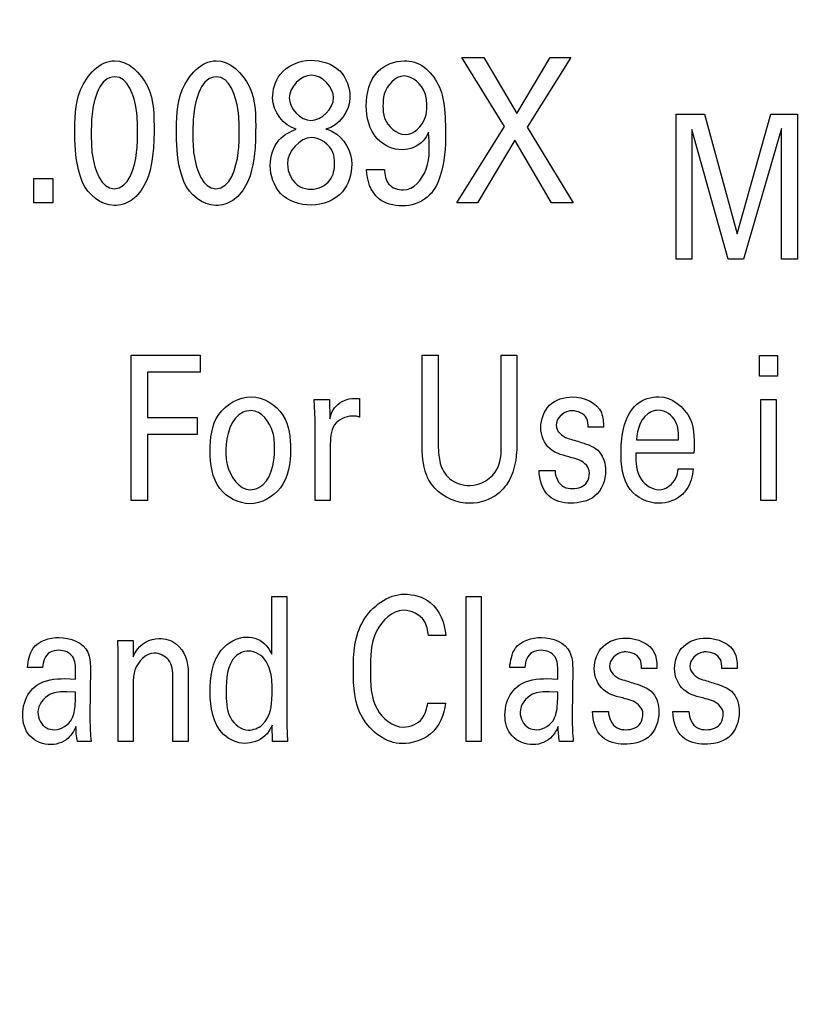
# Model space of a CAD drawing. Header units: inches. Extents: x 0 to 22, y 0 to 17.
# Tile 7 of 75: x 5.977 to 6.247, y 6.032 to 6.373. Entities that reach past the tile are written whole.
import ezdxf

# ---------------------------------------------------------------- set-up
doc = ezdxf.new("R2010")
doc.units = ezdxf.units.IN
doc.header["$LTSCALE"] = 1.21
doc.header["$MEASUREMENT"] = 0
doc.layers.get('0').update_dxf_attribs({"linetype": 'CONTINUOUS'})
doc.layers.add('DIMENSIONS', color=7, linetype='CONTINUOUS')
doc.styles.get("Standard").update_dxf_attribs({"font": 'txt', "width": 0.8})
doc.dimstyles.new('DIMSTYLE_1', dxfattribs={"dimtxt": 0.125, "dimasz": 0.18, "dimexe": 0.125, "dimexo": 0.0625, "dimgap": 0.0625, "dimtad": 0, "dimtih": 1, "dimtoh": 1, "dimzin": 4, "dimdsep": 46, "dimtxsty": 'STANDARD', "dimblk": '_FILLED', "dimblk1": '_FILLED', "dimblk2": '_FILLED', "dimcen": 0.09, "dimadec": 0, "dimazin": 0, "dimtp": 0.001, "dimtm": 0.001, "dimtfac": 1, "dimtofl": 0, "dimtmove": 0, "dimatfit": 3, "dimldrblk": '_FILLED', "dimfxl": 1, "dimtolj": 1, "dimtzin": 4, "dimarcsym": 0})

# ---------------------------------------------------------------- blocks, each defined once
blk = doc.blocks.new('_FILLED')
at = {"color": 0, "linetype": 'BYBLOCK'}
blk.add_solid([(0, 0), (-1, 0.1736), (-1, -0.1736)], dxfattribs=at)
blk = doc.blocks.new('*D4')
at = {"layer": 'DIMENSIONS', "color": 2, "linetype": 'CONTINUOUS'}
for p, q in [((4.87756, 6.64286), (4.06506, 6.64286)), ((4.19006, 6.64286), (4.19006, 6.23261)), ((4.19006, 5.57237), (4.19006, 5.98261)), ((7.03247, 5.57237), (4.06506, 5.57237))]:
    blk.add_line(p, q, dxfattribs=at)
at = {"layer": 'DIMENSIONS', "color": 2, "linetype": 'CONTINUOUS', "xscale": 0.18, "yscale": 0.18, "zscale": 0.18}
for p, rotation in [((4.19006, 6.64286), 90.0001115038), ((4.19006, 5.57237), 270)]:
    blk.add_blockref('_FILLED', p, dxfattribs=dict(at, rotation=rotation))
at = {"layer": 'DIMENSIONS', "color": 2, "linetype": 'CONTINUOUS', "insert": (4.19006, 6.17011), "char_height": 0.125, "width": 1.125, "attachment_point": 2, "line_spacing_factor": 0.9}
blk.add_mtext('1.07{\\Ftxt.shx;\\W1.000000;\\H0.125000; }[27.2]', dxfattribs=at)

msp = doc.modelspace()

# ---------------------------------------------------------------- linework, layer by layer
at = {"color": 40, "linetype": 'CONTINUOUS'}
for p, q in [((6.13015, 6.35968), (6.13769, 6.35968)), ((6.14488, 6.33576), (6.13015, 6.35968)), ((6.13769, 6.35968), (6.14918, 6.34035)), ((6.14918, 6.34035), (6.16067, 6.35968)), ((6.1678, 6.35968), (6.15266, 6.33562)), ((6.16067, 6.35968), (6.1678, 6.35968)), ((6.20421, 6.34012), (6.21403, 6.34012)), ((6.20421, 6.28993), (6.20421, 6.34012)), ((6.21403, 6.34012), (6.22536, 6.29876)), ((6.22536, 6.29876), (6.23696, 6.34012)), ((6.23696, 6.34012), (6.24612, 6.34012)), ((6.24612, 6.34012), (6.24612, 6.28993)), ((6.12839, 6.30948), (6.14488, 6.33576)), ((6.15266, 6.33562), (6.16857, 6.30948)), ((6.22225, 6.28993), (6.20959, 6.33483)), ((6.20959, 6.33483), (6.20959, 6.28993)), ((6.24069, 6.33511), (6.22752, 6.28993)), ((6.24069, 6.28993), (6.24069, 6.33511)), ((6.14847, 6.33104), (6.13551, 6.30948)), ((6.16114, 6.30948), (6.14847, 6.33104)), ((6.09719, 6.32096), (6.10338, 6.32096)), ((5.98215, 6.31783), (5.98868, 6.31783)), ((5.98215, 6.30948), (5.98215, 6.31783)), ((5.98868, 6.31783), (5.98868, 6.30948)), ((5.98868, 6.30948), (5.98215, 6.30948)), ((6.13551, 6.30948), (6.12839, 6.30948)), ((6.16857, 6.30948), (6.16114, 6.30948)), ((6.20959, 6.28993), (6.20421, 6.28993)), ((6.22752, 6.28993), (6.22225, 6.28993)), ((6.24612, 6.28993), (6.24069, 6.28993)), ((6.01576, 6.25678), (6.03964, 6.25678)), ((6.01576, 6.20659), (6.01576, 6.25678)), ((6.03964, 6.25678), (6.03964, 6.25088)), ((6.11642, 6.25678), (6.12198, 6.25678)), ((6.11642, 6.2262), (6.11642, 6.25678)), ((6.12198, 6.25678), (6.12198, 6.22571)), ((6.14374, 6.25678), (6.14913, 6.25678)), ((6.14374, 6.22599), (6.14374, 6.25678)), ((6.14913, 6.25678), (6.14913, 6.22585)), ((6.23298, 6.25664), (6.23925, 6.25664)), ((6.23298, 6.24949), (6.23298, 6.25664)), ((6.23925, 6.25664), (6.23925, 6.24949)), ((6.03964, 6.25088), (6.02143, 6.25088)), ((6.02143, 6.25088), (6.02143, 6.23523)), ((6.23925, 6.24949), (6.23298, 6.24949)), ((6.07909, 6.24149), (6.08437, 6.24149)), ((6.07937, 6.2344), (6.07909, 6.24149)), ((6.08437, 6.24149), (6.08448, 6.23475)), ((6.09475, 6.24177), (6.09475, 6.23537)), ((6.23354, 6.24149), (6.23876, 6.24149)), ((6.23354, 6.20659), (6.23354, 6.24149)), ((6.23876, 6.24149), (6.23876, 6.20659)), ((6.09375, 6.23565), (6.09225, 6.23572)), ((6.09475, 6.23537), (6.09375, 6.23565)), ((6.02143, 6.23523), (6.03858, 6.23523)), ((6.03858, 6.23523), (6.03858, 6.22939)), ((6.07937, 6.20659), (6.07937, 6.2344)), ((6.03858, 6.22939), (6.02143, 6.22939)), ((6.02143, 6.22939), (6.02143, 6.20659)), ((6.17908, 6.23183), (6.17375, 6.23183)), ((6.08464, 6.22515), (6.08464, 6.20659)), ((6.19053, 6.22745), (6.20503, 6.22745)), ((6.21036, 6.22286), (6.19031, 6.22286)), ((6.15687, 6.21696), (6.16237, 6.21696)), ((6.20486, 6.21751), (6.21008, 6.21751)), ((6.02143, 6.20659), (6.01576, 6.20659)), ((6.08464, 6.20659), (6.07937, 6.20659)), ((6.23876, 6.20659), (6.23354, 6.20659)), ((6.06439, 6.17338), (6.06961, 6.17338)), ((6.06439, 6.15343), (6.06439, 6.17338)), ((6.06961, 6.17338), (6.06961, 6.12883)), ((6.13162, 6.17338), (6.13684, 6.17338)), ((6.13162, 6.12327), (6.13162, 6.17338)), ((6.13684, 6.17338), (6.13684, 6.12327)), ((6.01123, 6.15816), (6.01645, 6.15816)), ((6.01129, 6.15413), (6.01123, 6.15816)), ((6.01645, 6.15816), (6.01651, 6.15253)), ((6.12455, 6.15989), (6.11861, 6.15989)), ((6.01129, 6.12327), (6.01129, 6.15413)), ((5.98517, 6.14885), (5.97996, 6.14885)), ((6.00172, 6.14871), (6.0015, 6.13202)), ((6.03555, 6.14697), (6.03555, 6.12327)), ((6.15189, 6.14885), (6.14668, 6.14885)), ((6.16844, 6.14871), (6.16822, 6.13202)), ((6.19755, 6.14849), (6.19222, 6.14849)), ((6.22533, 6.14849), (6.22, 6.14849)), ((5.99284, 6.14495), (5.99661, 6.14474)), ((6.03022, 6.12327), (6.03022, 6.14544)), ((6.15956, 6.14495), (6.16333, 6.14474)), ((5.99661, 6.14023), (5.99361, 6.14043)), ((6.01651, 6.14335), (6.01651, 6.12327)), ((6.16333, 6.14023), (6.16034, 6.14043)), ((6.11833, 6.13647), (6.12444, 6.13647)), ((6.17534, 6.13362), (6.18084, 6.13362)), ((6.20312, 6.13362), (6.20862, 6.13362)), ((6.06461, 6.12327), (6.0645, 6.12883)), ((6.06961, 6.12883), (6.06983, 6.12327)), ((6.00194, 6.12327), (5.99722, 6.12327)), ((6.01651, 6.12327), (6.01129, 6.12327)), ((6.03555, 6.12327), (6.03022, 6.12327)), ((6.06983, 6.12327), (6.06461, 6.12327)), ((6.13684, 6.12327), (6.13162, 6.12327)), ((6.16866, 6.12327), (6.16394, 6.12327))]:
    msp.add_line(p, q, dxfattribs=at)
for points, knots in [([(5.99636, 6.33298), (5.99636, 6.33818), (5.99601, 6.34845), (6.00488, 6.35856), (6.01003, 6.35856)], [0, 0, 0, 0, 0.502359, 1, 1, 1, 1]), ([(6.01003, 6.35856), (6.01484, 6.35856), (6.02401, 6.34962), (6.0237, 6.33936), (6.0237, 6.3341)], [0, 0, 0, 0, 0.47773, 1, 1, 1, 1]), ([(6.0315, 6.33298), (6.0315, 6.33818), (6.03115, 6.34845), (6.04002, 6.35856), (6.04517, 6.35856)], [0, 0, 0, 0, 0.502367, 1, 1, 1, 1]), ([(6.04517, 6.35856), (6.04998, 6.35856), (6.05915, 6.34962), (6.05884, 6.33936), (6.05884, 6.3341)], [0, 0, 0, 0, 0.477738, 1, 1, 1, 1]), ([(6.0647, 6.34556), (6.0647, 6.34842), (6.06658, 6.35557), (6.07399, 6.3587), (6.0779, 6.3587)], [0, 0, 0, 0, 0.422771, 1, 1, 1, 1]), ([(6.0779, 6.3587), (6.08145, 6.3587), (6.08896, 6.35653), (6.09145, 6.34913), (6.09145, 6.34584)], [0, 0, 0, 0, 0.519368, 1, 1, 1, 1]), ([(6.09707, 6.34299), (6.09707, 6.34719), (6.09904, 6.35548), (6.10693, 6.3585), (6.11015, 6.3585)], [0, 0, 0, 0, 0.566214, 1, 1, 1, 1]), ([(6.11015, 6.3585), (6.11135, 6.3585), (6.11758, 6.35782), (6.12212, 6.35148), (6.12329, 6.34668)], [0, 0, 0, 0, 0.19492, 1, 1, 1, 1]), ([(6.01009, 6.353), (6.00504, 6.353), (6.00195, 6.3422), (6.00202, 6.33557), (6.00202, 6.33333)], [0, 0, 0, 0, 0.692661, 1, 1, 1, 1]), ([(6.01798, 6.33347), (6.01798, 6.33611), (6.01814, 6.34267), (6.0147, 6.353), (6.01009, 6.353)], [0, 0, 0, 0, 0.364138, 1, 1, 1, 1]), ([(6.04523, 6.353), (6.04018, 6.353), (6.0371, 6.3422), (6.03716, 6.33557), (6.03716, 6.33333)], [0, 0, 0, 0, 0.692663, 1, 1, 1, 1]), ([(6.05312, 6.33347), (6.05312, 6.33611), (6.05328, 6.34267), (6.04984, 6.353), (6.04523, 6.353)], [0, 0, 0, 0, 0.36414, 1, 1, 1, 1]), ([(6.11015, 6.35328), (6.10704, 6.35328), (6.10305, 6.34864), (6.10285, 6.34427), (6.10285, 6.34292)], [0, 0, 0, 0, 0.697075, 1, 1, 1, 1]), ([(6.11799, 6.34285), (6.11799, 6.34439), (6.11768, 6.349), (6.11324, 6.35328), (6.11015, 6.35328)], [0, 0, 0, 0, 0.332093, 1, 1, 1, 1]), ([(6.12329, 6.34668), (6.12347, 6.3459), (6.12435, 6.34166), (6.12447, 6.33729), (6.12447, 6.33375)], [0, 0, 0, 0, 0.183226, 1, 1, 1, 1]), ([(6.10951, 6.32777), (6.10635, 6.32777), (6.09886, 6.33112), (6.09707, 6.33899), (6.09707, 6.34299)], [0, 0, 0, 0, 0.440741, 1, 1, 1, 1]), ([(6.10285, 6.34292), (6.10285, 6.34152), (6.1031, 6.33706), (6.10752, 6.33305), (6.11056, 6.33305)], [0, 0, 0, 0, 0.316222, 1, 1, 1, 1]), ([(6.11056, 6.33305), (6.11358, 6.33305), (6.11776, 6.3372), (6.11799, 6.34152), (6.11799, 6.34285)], [0, 0, 0, 0, 0.693598, 1, 1, 1, 1]), ([(6.0237, 6.3341), (6.0237, 6.33154), (6.02345, 6.32403), (6.02144, 6.31595), (6.01804, 6.3122)], [0, 0, 0, 0, 0.335214, 1, 1, 1, 1]), ([(6.05884, 6.3341), (6.05884, 6.33154), (6.0586, 6.32403), (6.05658, 6.31595), (6.05319, 6.3122)], [0, 0, 0, 0, 0.335214, 1, 1, 1, 1]), ([(6.08314, 6.33493), (6.08396, 6.33467), (6.08891, 6.33305), (6.09204, 6.32709), (6.09204, 6.32276)], [0, 0, 0, 0, 0.165506, 1, 1, 1, 1]), ([(5.99901, 6.31651), (5.99864, 6.3174), (5.99673, 6.32266), (5.99636, 6.32836), (5.99636, 6.33298)], [0, 0, 0, 0, 0.172179, 1, 1, 1, 1]), ([(6.00202, 6.33333), (6.00202, 6.33083), (6.00192, 6.32438), (6.00537, 6.31429), (6.00997, 6.31429)], [0, 0, 0, 0, 0.351784, 1, 1, 1, 1]), ([(6.00997, 6.31429), (6.01488, 6.31429), (6.018, 6.32476), (6.01798, 6.33126), (6.01798, 6.33347)], [0, 0, 0, 0, 0.689343, 1, 1, 1, 1]), ([(6.03416, 6.31651), (6.03378, 6.3174), (6.03187, 6.32266), (6.0315, 6.32836), (6.0315, 6.33298)], [0, 0, 0, 0, 0.172182, 1, 1, 1, 1]), ([(6.03716, 6.33333), (6.03716, 6.33083), (6.03707, 6.32438), (6.04051, 6.31429), (6.04511, 6.31429)], [0, 0, 0, 0, 0.351784, 1, 1, 1, 1]), ([(6.04511, 6.31429), (6.05003, 6.31429), (6.05314, 6.32476), (6.05312, 6.33126), (6.05312, 6.33347)], [0, 0, 0, 0, 0.689343, 1, 1, 1, 1]), ([(6.08614, 6.32318), (6.08614, 6.32441), (6.08571, 6.32872), (6.08115, 6.33201), (6.07814, 6.33201)], [0, 0, 0, 0, 0.289412, 1, 1, 1, 1]), ([(6.12447, 6.33375), (6.12447, 6.32859), (6.1242, 6.32053), (6.11873, 6.31029), (6.1125, 6.30837), (6.10945, 6.30837)], [0, 0, 0, 0, 0.469071, 0.722407, 1, 1, 1, 1]), ([(6.11864, 6.33382), (6.11816, 6.33276), (6.1162, 6.32944), (6.11214, 6.32777), (6.10951, 6.32777)], [0, 0, 0, 0, 0.306406, 1, 1, 1, 1]), ([(6.10991, 6.31387), (6.11345, 6.31387), (6.1199, 6.32183), (6.11881, 6.32955), (6.11864, 6.33382)], [0, 0, 0, 0, 0.452869, 1, 1, 1, 1]), ([(6.06983, 6.32297), (6.06983, 6.31994), (6.0722, 6.31491), (6.0767, 6.31414), (6.07801, 6.31414)], [0, 0, 0, 0, 0.698039, 1, 1, 1, 1]), ([(6.07801, 6.31414), (6.08043, 6.31414), (6.0853, 6.31635), (6.08614, 6.32115), (6.08614, 6.32318)], [0, 0, 0, 0, 0.543258, 1, 1, 1, 1]), ([(6.09204, 6.32276), (6.09204, 6.31941), (6.08991, 6.31158), (6.08193, 6.30865), (6.07801, 6.30865)], [0, 0, 0, 0, 0.461374, 1, 1, 1, 1]), ([(6.10945, 6.30837), (6.10661, 6.30837), (6.09954, 6.31002), (6.09728, 6.31734), (6.09719, 6.32096)], [0, 0, 0, 0, 0.439049, 1, 1, 1, 1]), ([(6.10338, 6.32096), (6.10338, 6.31918), (6.10411, 6.31516), (6.10812, 6.31387), (6.10991, 6.31387)], [0, 0, 0, 0, 0.49861, 1, 1, 1, 1]), ([(6.01804, 6.3122), (6.01738, 6.31147), (6.01509, 6.30945), (6.01196, 6.30851), (6.00991, 6.30851)], [0, 0, 0, 0, 0.32373, 1, 1, 1, 1]), ([(6.05319, 6.3122), (6.05253, 6.31147), (6.05023, 6.30945), (6.04711, 6.30851), (6.04505, 6.30851)], [0, 0, 0, 0, 0.323685, 1, 1, 1, 1]), ([(6.04309, 6.22363), (6.04309, 6.22795), (6.04402, 6.2372), (6.053, 6.24239), (6.05725, 6.24239)], [0, 0, 0, 0, 0.503885, 1, 1, 1, 1]), ([(6.05725, 6.24239), (6.0615, 6.24239), (6.07012, 6.23703), (6.07091, 6.22817), (6.07091, 6.22411)], [0, 0, 0, 0, 0.511457, 1, 1, 1, 1]), ([(6.15743, 6.23176), (6.15743, 6.23451), (6.15949, 6.24052), (6.16552, 6.24233), (6.16831, 6.24233)], [0, 0, 0, 0, 0.496564, 1, 1, 1, 1]), ([(6.19825, 6.24239), (6.20265, 6.24239), (6.21115, 6.23567), (6.21043, 6.22685), (6.21036, 6.22286)], [0, 0, 0, 0, 0.524396, 1, 1, 1, 1]), ([(6.08448, 6.23475), (6.0847, 6.23582), (6.08574, 6.23904), (6.08894, 6.24124), (6.09114, 6.24163)], [0, 0, 0, 0, 0.327606, 1, 1, 1, 1]), ([(6.05725, 6.2376), (6.05631, 6.2376), (6.05047, 6.23636), (6.04854, 6.2288), (6.04854, 6.22404)], [0, 0, 0, 0, 0.165344, 1, 1, 1, 1]), ([(6.06536, 6.22432), (6.06536, 6.22624), (6.06532, 6.23154), (6.0608, 6.2376), (6.05725, 6.2376)], [0, 0, 0, 0, 0.351336, 1, 1, 1, 1]), ([(6.09225, 6.23572), (6.08998, 6.23572), (6.08465, 6.23318), (6.08464, 6.22771), (6.08464, 6.22515)], [0, 0, 0, 0, 0.470955, 1, 1, 1, 1]), ([(6.16836, 6.23753), (6.16796, 6.23753), (6.16535, 6.23749), (6.1627, 6.23474), (6.1627, 6.23253)], [0, 0, 0, 0, 0.154811, 1, 1, 1, 1]), ([(6.17375, 6.23183), (6.17378, 6.23288), (6.17364, 6.23601), (6.17021, 6.23753), (6.16836, 6.23753)], [0, 0, 0, 0, 0.364026, 1, 1, 1, 1]), ([(6.19814, 6.23773), (6.19726, 6.23773), (6.19259, 6.23687), (6.19059, 6.2311), (6.19053, 6.22745)], [0, 0, 0, 0, 0.1949, 1, 1, 1, 1]), ([(6.20503, 6.22745), (6.20506, 6.2296), (6.20507, 6.23436), (6.20049, 6.23773), (6.19814, 6.23773)], [0, 0, 0, 0, 0.478671, 1, 1, 1, 1]), ([(6.16814, 6.22133), (6.16553, 6.22208), (6.15981, 6.2232), (6.15743, 6.2291), (6.15743, 6.23176)], [0, 0, 0, 0, 0.50534, 1, 1, 1, 1]), ([(6.11876, 6.21354), (6.11843, 6.21415), (6.11656, 6.21806), (6.11642, 6.22257), (6.11642, 6.2262)], [0, 0, 0, 0, 0.158907, 1, 1, 1, 1]), ([(6.12198, 6.22571), (6.12198, 6.22455), (6.12208, 6.22148), (6.1228, 6.21836), (6.12375, 6.21668)], [0, 0, 0, 0, 0.374209, 1, 1, 1, 1]), ([(6.13292, 6.21174), (6.13661, 6.21174), (6.14375, 6.21612), (6.14374, 6.22313), (6.14374, 6.22599)], [0, 0, 0, 0, 0.563597, 1, 1, 1, 1]), ([(6.14913, 6.22585), (6.14913, 6.22501), (6.14907, 6.22042), (6.14789, 6.21567), (6.14586, 6.21251)], [0, 0, 0, 0, 0.182882, 1, 1, 1, 1]), ([(6.16664, 6.22808), (6.16823, 6.22761), (6.17201, 6.22647), (6.17615, 6.22508), (6.1777, 6.22328)], [0, 0, 0, 0, 0.41003, 1, 1, 1, 1]), ([(6.05681, 6.20541), (6.05294, 6.20541), (6.04424, 6.21006), (6.04309, 6.21917), (6.04309, 6.22363)], [0, 0, 0, 0, 0.464018, 1, 1, 1, 1]), ([(6.04854, 6.22404), (6.04854, 6.22231), (6.04865, 6.21691), (6.05303, 6.21028), (6.05692, 6.21028)], [0, 0, 0, 0, 0.307884, 1, 1, 1, 1]), ([(6.07091, 6.22411), (6.07091, 6.21957), (6.06967, 6.21029), (6.06079, 6.20541), (6.05681, 6.20541)], [0, 0, 0, 0, 0.532593, 1, 1, 1, 1]), ([(6.05692, 6.21028), (6.05794, 6.21028), (6.06392, 6.21178), (6.06536, 6.21952), (6.06536, 6.22432)], [0, 0, 0, 0, 0.175564, 1, 1, 1, 1]), ([(6.19809, 6.20556), (6.19447, 6.20556), (6.18581, 6.20983), (6.18515, 6.21893), (6.18515, 6.22342)], [0, 0, 0, 0, 0.446868, 1, 1, 1, 1]), ([(6.19031, 6.22286), (6.19026, 6.2198), (6.1904, 6.21385), (6.19592, 6.21028), (6.19831, 6.21028)], [0, 0, 0, 0, 0.562429, 1, 1, 1, 1]), ([(6.17425, 6.21612), (6.17425, 6.21797), (6.17174, 6.22058), (6.16905, 6.22107), (6.16814, 6.22133)], [0, 0, 0, 0, 0.661395, 1, 1, 1, 1]), ([(6.12375, 6.21668), (6.12432, 6.21574), (6.12658, 6.21287), (6.13043, 6.21174), (6.13292, 6.21174)], [0, 0, 0, 0, 0.305562, 1, 1, 1, 1]), ([(6.16775, 6.20562), (6.16509, 6.20562), (6.15868, 6.2072), (6.15685, 6.21382), (6.15687, 6.21696)], [0, 0, 0, 0, 0.458998, 1, 1, 1, 1]), ([(6.16237, 6.21696), (6.16233, 6.2148), (6.16404, 6.21101), (6.16742, 6.21063), (6.16847, 6.21063)], [0, 0, 0, 0, 0.671777, 1, 1, 1, 1]), ([(6.19831, 6.21028), (6.20066, 6.21028), (6.20427, 6.21294), (6.20476, 6.21641), (6.20486, 6.21751)], [0, 0, 0, 0, 0.679758, 1, 1, 1, 1]), ([(6.13292, 6.20556), (6.13182, 6.20556), (6.1263, 6.20602), (6.12092, 6.20967), (6.11876, 6.21354)], [0, 0, 0, 0, 0.198494, 1, 1, 1, 1]), ([(6.14586, 6.21251), (6.14497, 6.21112), (6.14163, 6.20722), (6.13631, 6.20556), (6.13292, 6.20556)], [0, 0, 0, 0, 0.326609, 1, 1, 1, 1]), ([(6.20769, 6.21021), (6.20733, 6.20969), (6.20501, 6.20688), (6.20108, 6.20556), (6.19809, 6.20556)], [0, 0, 0, 0, 0.175386, 1, 1, 1, 1]), ([(6.09262, 6.1478), (6.09262, 6.15363), (6.09329, 6.16562), (6.10454, 6.17415), (6.11016, 6.17415)], [0, 0, 0, 0, 0.508931, 1, 1, 1, 1]), ([(6.11016, 6.17415), (6.11333, 6.17415), (6.1212, 6.17212), (6.12428, 6.16408), (6.12455, 6.15989)], [0, 0, 0, 0, 0.429663, 1, 1, 1, 1]), ([(6.10995, 6.16859), (6.10602, 6.16859), (6.09841, 6.16104), (6.09856, 6.15242), (6.09856, 6.14787)], [0, 0, 0, 0, 0.463615, 1, 1, 1, 1]), ([(6.11861, 6.15989), (6.11839, 6.16162), (6.11754, 6.16621), (6.11263, 6.16859), (6.10995, 6.16859)], [0, 0, 0, 0, 0.393996, 1, 1, 1, 1]), ([(6.01651, 6.15253), (6.01674, 6.15307), (6.01822, 6.1565), (6.0223, 6.15886), (6.02545, 6.15886)], [0, 0, 0, 0, 0.158355, 1, 1, 1, 1]), ([(6.02545, 6.15886), (6.02754, 6.15886), (6.03357, 6.15713), (6.03555, 6.15056), (6.03555, 6.14697)], [0, 0, 0, 0, 0.36867, 1, 1, 1, 1]), ([(6.04312, 6.1403), (6.04312, 6.1453), (6.04407, 6.15447), (6.05244, 6.15934), (6.05573, 6.15934)], [0, 0, 0, 0, 0.603224, 1, 1, 1, 1]), ([(6.05573, 6.15934), (6.05701, 6.15934), (6.06077, 6.15878), (6.06341, 6.15559), (6.06439, 6.15343)], [0, 0, 0, 0, 0.351405, 1, 1, 1, 1]), ([(6.1759, 6.14843), (6.1759, 6.15118), (6.17796, 6.15718), (6.18399, 6.15899), (6.18678, 6.15899)], [0, 0, 0, 0, 0.496544, 1, 1, 1, 1]), ([(6.20368, 6.14843), (6.20368, 6.15118), (6.20574, 6.15718), (6.21177, 6.15899), (6.21456, 6.15899)], [0, 0, 0, 0, 0.496544, 1, 1, 1, 1]), ([(5.99078, 6.15475), (5.98972, 6.15475), (5.98652, 6.15427), (5.98526, 6.15076), (5.98517, 6.14885)], [0, 0, 0, 0, 0.355402, 1, 1, 1, 1]), ([(6.02378, 6.15378), (6.02083, 6.15378), (6.01672, 6.14933), (6.01651, 6.1449), (6.01651, 6.14335)], [0, 0, 0, 0, 0.65675, 1, 1, 1, 1]), ([(6.05634, 6.15448), (6.05474, 6.15448), (6.04883, 6.15173), (6.04868, 6.14469), (6.04868, 6.14051)], [0, 0, 0, 0, 0.276807, 1, 1, 1, 1]), ([(6.1575, 6.15475), (6.15644, 6.15475), (6.15324, 6.15427), (6.15198, 6.15076), (6.15189, 6.14885)], [0, 0, 0, 0, 0.355402, 1, 1, 1, 1]), ([(6.18684, 6.1542), (6.18643, 6.1542), (6.18383, 6.15416), (6.18118, 6.15141), (6.18118, 6.14919)], [0, 0, 0, 0, 0.154811, 1, 1, 1, 1]), ([(6.19222, 6.14849), (6.19226, 6.14955), (6.19212, 6.15268), (6.18868, 6.1542), (6.18684, 6.1542)], [0, 0, 0, 0, 0.364026, 1, 1, 1, 1]), ([(6.21462, 6.1542), (6.21421, 6.1542), (6.2116, 6.15416), (6.20895, 6.15141), (6.20895, 6.14919)], [0, 0, 0, 0, 0.154811, 1, 1, 1, 1]), ([(6.22, 6.14849), (6.22003, 6.14955), (6.2199, 6.15268), (6.21646, 6.1542), (6.21462, 6.1542)], [0, 0, 0, 0, 0.364026, 1, 1, 1, 1]), ([(5.99661, 6.14474), (5.99661, 6.14568), (5.9966, 6.14824), (5.99652, 6.15106), (5.99562, 6.15246)], [0, 0, 0, 0, 0.359227, 1, 1, 1, 1]), ([(6.06456, 6.1412), (6.06456, 6.14233), (6.06443, 6.14566), (6.06361, 6.14905), (6.06244, 6.15093)], [0, 0, 0, 0, 0.339122, 1, 1, 1, 1]), ([(6.16333, 6.14474), (6.16333, 6.14568), (6.16332, 6.14824), (6.16325, 6.15106), (6.16234, 6.15246)], [0, 0, 0, 0, 0.359227, 1, 1, 1, 1]), ([(6.10945, 6.1225), (6.10398, 6.1225), (6.09312, 6.13074), (6.09262, 6.14227), (6.09262, 6.1478)], [0, 0, 0, 0, 0.496942, 1, 1, 1, 1]), ([(6.09856, 6.14787), (6.09856, 6.14335), (6.09838, 6.13474), (6.1062, 6.1282), (6.10989, 6.1282)], [0, 0, 0, 0, 0.550897, 1, 1, 1, 1]), ([(6.18661, 6.138), (6.184, 6.13875), (6.17828, 6.13987), (6.1759, 6.14577), (6.1759, 6.14843)], [0, 0, 0, 0, 0.505515, 1, 1, 1, 1]), ([(6.21439, 6.138), (6.21178, 6.13875), (6.20606, 6.13987), (6.20368, 6.14577), (6.20368, 6.14843)], [0, 0, 0, 0, 0.505515, 1, 1, 1, 1]), ([(6.18512, 6.14474), (6.1867, 6.14427), (6.19048, 6.14314), (6.19462, 6.14176), (6.19616, 6.13995)], [0, 0, 0, 0, 0.41022, 1, 1, 1, 1]), ([(6.21289, 6.14474), (6.21448, 6.14427), (6.21826, 6.14314), (6.2224, 6.14176), (6.22394, 6.13995)], [0, 0, 0, 0, 0.41022, 1, 1, 1, 1]), ([(5.97829, 6.13244), (5.97829, 6.13515), (5.9794, 6.13923), (5.98223, 6.14197), (5.98318, 6.14266)], [0, 0, 0, 0, 0.698048, 1, 1, 1, 1]), ([(5.99361, 6.14043), (5.99165, 6.14043), (5.987, 6.14043), (5.98356, 6.13585), (5.98356, 6.13334)], [0, 0, 0, 0, 0.439271, 1, 1, 1, 1]), ([(5.99528, 6.13105), (5.99618, 6.13289), (5.99654, 6.1361), (5.99659, 6.13918), (5.99661, 6.14023)], [0, 0, 0, 0, 0.660641, 1, 1, 1, 1]), ([(6.05512, 6.12257), (6.05244, 6.12257), (6.04443, 6.12619), (6.04312, 6.13519), (6.04312, 6.1403)], [0, 0, 0, 0, 0.344049, 1, 1, 1, 1]), ([(6.04868, 6.14051), (6.04868, 6.13747), (6.0485, 6.13163), (6.05381, 6.12716), (6.05634, 6.12716)], [0, 0, 0, 0, 0.545272, 1, 1, 1, 1]), ([(6.05634, 6.12716), (6.05803, 6.12716), (6.06421, 6.12964), (6.06456, 6.13696), (6.06456, 6.1412)], [0, 0, 0, 0, 0.285813, 1, 1, 1, 1]), ([(6.14501, 6.13244), (6.14501, 6.13515), (6.14613, 6.13923), (6.14895, 6.14197), (6.1499, 6.14266)], [0, 0, 0, 0, 0.698048, 1, 1, 1, 1]), ([(6.16034, 6.14043), (6.15837, 6.14043), (6.15372, 6.14043), (6.15029, 6.13585), (6.15029, 6.13334)], [0, 0, 0, 0, 0.439271, 1, 1, 1, 1]), ([(6.162, 6.13105), (6.1629, 6.13289), (6.16326, 6.1361), (6.16331, 6.13918), (6.16333, 6.14023)], [0, 0, 0, 0, 0.660641, 1, 1, 1, 1]), ([(6.19272, 6.13279), (6.19272, 6.13464), (6.19022, 6.13725), (6.18752, 6.13774), (6.18661, 6.138)], [0, 0, 0, 0, 0.661382, 1, 1, 1, 1]), ([(6.2205, 6.13279), (6.2205, 6.13464), (6.21799, 6.13725), (6.2153, 6.13774), (6.21439, 6.138)], [0, 0, 0, 0, 0.661382, 1, 1, 1, 1]), ([(5.98356, 6.13334), (5.98356, 6.1313), (5.98519, 6.12778), (5.98836, 6.1273), (5.98934, 6.1273)], [0, 0, 0, 0, 0.676728, 1, 1, 1, 1]), ([(6.12444, 6.13647), (6.12411, 6.13252), (6.12075, 6.12476), (6.11288, 6.1225), (6.10945, 6.1225)], [0, 0, 0, 0, 0.535884, 1, 1, 1, 1]), ([(6.15029, 6.13334), (6.15029, 6.1313), (6.15191, 6.12778), (6.15508, 6.1273), (6.15606, 6.1273)], [0, 0, 0, 0, 0.676728, 1, 1, 1, 1]), ([(6.18623, 6.12229), (6.18356, 6.12229), (6.17715, 6.12387), (6.17532, 6.13048), (6.17534, 6.13362)], [0, 0, 0, 0, 0.45907, 1, 1, 1, 1]), ([(6.18084, 6.13362), (6.18079, 6.13147), (6.18251, 6.12767), (6.18589, 6.1273), (6.18695, 6.1273)], [0, 0, 0, 0, 0.67174, 1, 1, 1, 1]), ([(6.21401, 6.12229), (6.21134, 6.12229), (6.20493, 6.12387), (6.2031, 6.13048), (6.20312, 6.13362)], [0, 0, 0, 0, 0.45907, 1, 1, 1, 1]), ([(6.20862, 6.13362), (6.20857, 6.13147), (6.21029, 6.12767), (6.21367, 6.1273), (6.21472, 6.1273)], [0, 0, 0, 0, 0.67174, 1, 1, 1, 1]), ([(5.98811, 6.12215), (5.98548, 6.12215), (5.9798, 6.12418), (5.97829, 6.12987), (5.97829, 6.13244)], [0, 0, 0, 0, 0.505104, 1, 1, 1, 1]), ([(6.0015, 6.13202), (6.0015, 6.13165), (6.00156, 6.12873), (6.00167, 6.12581), (6.00194, 6.12327)], [0, 0, 0, 0, 0.126063, 1, 1, 1, 1]), ([(6.15484, 6.12215), (6.1522, 6.12215), (6.14652, 6.12418), (6.14501, 6.12987), (6.14501, 6.13244)], [0, 0, 0, 0, 0.505104, 1, 1, 1, 1]), ([(6.16822, 6.13202), (6.16822, 6.13165), (6.16828, 6.12873), (6.16839, 6.12581), (6.16866, 6.12327)], [0, 0, 0, 0, 0.126063, 1, 1, 1, 1]), ([(5.99672, 6.12847), (5.99619, 6.12725), (5.99443, 6.1239), (5.9905, 6.12215), (5.98811, 6.12215)], [0, 0, 0, 0, 0.358483, 1, 1, 1, 1]), ([(6.16344, 6.12847), (6.16291, 6.12725), (6.16115, 6.1239), (6.15722, 6.12215), (6.15484, 6.12215)], [0, 0, 0, 0, 0.358483, 1, 1, 1, 1])]:
    msp.add_open_spline(points, degree=3, knots=knots, dxfattribs=at)
for points in [[(6.07814, 6.35356), (6.07446, 6.35356), (6.07042, 6.34938), (6.07042, 6.34571)], [(6.08579, 6.34571), (6.08579, 6.34936), (6.08179, 6.35356), (6.07814, 6.35356)], [(6.07289, 6.33486), (6.06854, 6.33598), (6.0647, 6.34107), (6.0647, 6.34556)], [(6.07042, 6.34571), (6.07042, 6.34209), (6.07435, 6.33792), (6.07796, 6.33792)], [(6.07796, 6.33792), (6.08164, 6.33792), (6.08579, 6.34202), (6.08579, 6.34571)], [(6.09145, 6.34584), (6.09145, 6.34127), (6.08761, 6.3359), (6.08314, 6.33493)], [(6.067, 6.33117), (6.06849, 6.33294), (6.07073, 6.33404), (6.07289, 6.33486)], [(6.06387, 6.32235), (6.06387, 6.32547), (6.06491, 6.32885), (6.067, 6.33117)], [(6.07814, 6.33201), (6.07404, 6.33201), (6.06983, 6.32706), (6.06983, 6.32297)], [(6.06747, 6.31269), (6.06514, 6.31521), (6.06387, 6.31891), (6.06387, 6.32235)], [(6.00991, 6.30851), (6.00541, 6.30851), (6.00074, 6.31235), (5.99901, 6.31651)], [(6.04505, 6.30851), (6.04055, 6.30851), (6.03588, 6.31235), (6.03416, 6.31651)], [(6.07801, 6.30865), (6.07425, 6.30865), (6.07002, 6.30992), (6.06747, 6.31269)], [(6.16831, 6.24233), (6.17212, 6.24233), (6.17695, 6.24044), (6.17836, 6.2369)], [(6.19064, 6.23982), (6.19265, 6.2416), (6.19557, 6.24239), (6.19825, 6.24239)], [(6.09114, 6.24163), (6.09233, 6.24184), (6.09355, 6.24186), (6.09475, 6.24177)], [(6.18515, 6.22342), (6.18515, 6.22918), (6.1863, 6.23603), (6.19064, 6.23982)], [(6.17836, 6.2369), (6.17895, 6.2353), (6.17908, 6.23354), (6.17908, 6.23183)], [(6.1627, 6.23253), (6.1627, 6.23055), (6.16476, 6.2287), (6.16664, 6.22808)], [(6.1777, 6.22328), (6.17917, 6.22156), (6.17981, 6.21908), (6.17981, 6.21681)], [(6.17336, 6.21285), (6.17396, 6.21381), (6.17425, 6.21499), (6.17425, 6.21612)], [(6.17981, 6.21681), (6.17981, 6.21361), (6.17855, 6.20995), (6.17603, 6.20798)], [(6.21008, 6.21751), (6.20984, 6.21496), (6.20921, 6.21227), (6.20769, 6.21021)], [(6.16847, 6.21063), (6.17026, 6.21063), (6.1724, 6.21135), (6.17336, 6.21285)], [(6.17603, 6.20798), (6.17375, 6.20624), (6.17062, 6.20562), (6.16775, 6.20562)], [(5.9819, 6.15545), (5.9838, 6.15808), (5.98764, 6.1592), (5.99089, 6.1592)], [(5.99089, 6.1592), (5.99461, 6.1592), (5.99933, 6.15748), (6.00078, 6.15406)], [(6.14862, 6.15545), (6.15052, 6.15808), (6.15437, 6.1592), (6.15762, 6.1592)], [(6.15762, 6.1592), (6.16133, 6.1592), (6.16605, 6.15748), (6.1675, 6.15406)], [(6.18678, 6.15899), (6.19059, 6.15899), (6.19542, 6.15711), (6.19683, 6.15357)], [(6.21456, 6.15899), (6.21837, 6.15899), (6.2232, 6.15711), (6.22461, 6.15357)], [(5.97996, 6.14885), (5.98016, 6.15113), (5.98061, 6.15355), (5.9819, 6.15545)], [(5.99562, 6.15246), (5.99469, 6.15399), (5.99256, 6.15475), (5.99078, 6.15475)], [(6.00078, 6.15406), (6.00149, 6.15239), (6.00172, 6.15052), (6.00172, 6.14871)], [(6.02872, 6.15142), (6.02755, 6.15282), (6.02561, 6.15378), (6.02378, 6.15378)], [(6.06244, 6.15093), (6.06122, 6.15294), (6.05869, 6.15448), (6.05634, 6.15448)], [(6.14668, 6.14885), (6.14688, 6.15113), (6.14733, 6.15355), (6.14862, 6.15545)], [(6.16234, 6.15246), (6.16141, 6.15399), (6.15928, 6.15475), (6.1575, 6.15475)], [(6.1675, 6.15406), (6.16821, 6.15239), (6.16844, 6.15052), (6.16844, 6.14871)], [(6.03022, 6.14544), (6.03022, 6.14749), (6.03, 6.14981), (6.02872, 6.15142)], [(6.19683, 6.15357), (6.19743, 6.15197), (6.19755, 6.1502), (6.19755, 6.14849)], [(6.22461, 6.15357), (6.2252, 6.15197), (6.22533, 6.1502), (6.22533, 6.14849)], [(6.18118, 6.14919), (6.18118, 6.14721), (6.18324, 6.14538), (6.18512, 6.14474)], [(6.20895, 6.14919), (6.20895, 6.14721), (6.21102, 6.14538), (6.21289, 6.14474)], [(5.98318, 6.14266), (5.98589, 6.14455), (5.98953, 6.14495), (5.99284, 6.14495)], [(6.1499, 6.14266), (6.15261, 6.14455), (6.15625, 6.14495), (6.15956, 6.14495)], [(6.19616, 6.13995), (6.19764, 6.13823), (6.19827, 6.13575), (6.19827, 6.13348)], [(6.22394, 6.13995), (6.22542, 6.13823), (6.22605, 6.13575), (6.22605, 6.13348)], [(6.11638, 6.13119), (6.1175, 6.13269), (6.11806, 6.13461), (6.11833, 6.13647)], [(6.19827, 6.13348), (6.19827, 6.13028), (6.19703, 6.12662), (6.1945, 6.12466)], [(6.22605, 6.13348), (6.22605, 6.13028), (6.22481, 6.12662), (6.22228, 6.12466)], [(5.98934, 6.1273), (5.99168, 6.1273), (5.99419, 6.12898), (5.99528, 6.13105)], [(6.10989, 6.1282), (6.11227, 6.1282), (6.11493, 6.1293), (6.11638, 6.13119)], [(6.15606, 6.1273), (6.1584, 6.1273), (6.16091, 6.12898), (6.162, 6.13105)], [(6.19184, 6.12952), (6.19243, 6.13048), (6.19272, 6.13166), (6.19272, 6.13279)], [(6.21961, 6.12952), (6.22021, 6.13048), (6.2205, 6.13166), (6.2205, 6.13279)], [(5.99722, 6.12327), (5.99684, 6.12497), (5.99672, 6.12673), (5.99672, 6.12847)], [(6.0645, 6.12883), (6.06389, 6.12747), (6.06312, 6.12611), (6.062, 6.12514)], [(6.16394, 6.12327), (6.16356, 6.12497), (6.16344, 6.12673), (6.16344, 6.12847)], [(6.18695, 6.1273), (6.18874, 6.1273), (6.19087, 6.12801), (6.19184, 6.12952)], [(6.21472, 6.1273), (6.21651, 6.1273), (6.21865, 6.12801), (6.21961, 6.12952)], [(6.062, 6.12514), (6.06014, 6.12355), (6.05757, 6.12257), (6.05512, 6.12257)], [(6.1945, 6.12466), (6.19223, 6.12291), (6.1891, 6.12229), (6.18623, 6.12229)], [(6.22228, 6.12466), (6.22, 6.12291), (6.21687, 6.12229), (6.21401, 6.12229)]]:
    msp.add_open_spline(points, degree=3, dxfattribs=at)

# ---------------------------------------------------------------- dimensions: what is measured, and where the dimension line sits
at = {"layer": 'DIMENSIONS', "color": 2, "linetype": 'CONTINUOUS'}
dim = msp.add_linear_dim(base=(4.19006, 6.64286), p1=(7.09497, 5.57237), p2=(4.94006, 6.64286), angle=90, dimstyle='DIMSTYLE_1', dxfattribs=at)
dim.commit()
dim.dimension.update_dxf_attribs({"geometry": '*D4', "text_midpoint": (4.19006, 6.10761), "dimtype": 160})

doc.saveas('drawing.dxf')
